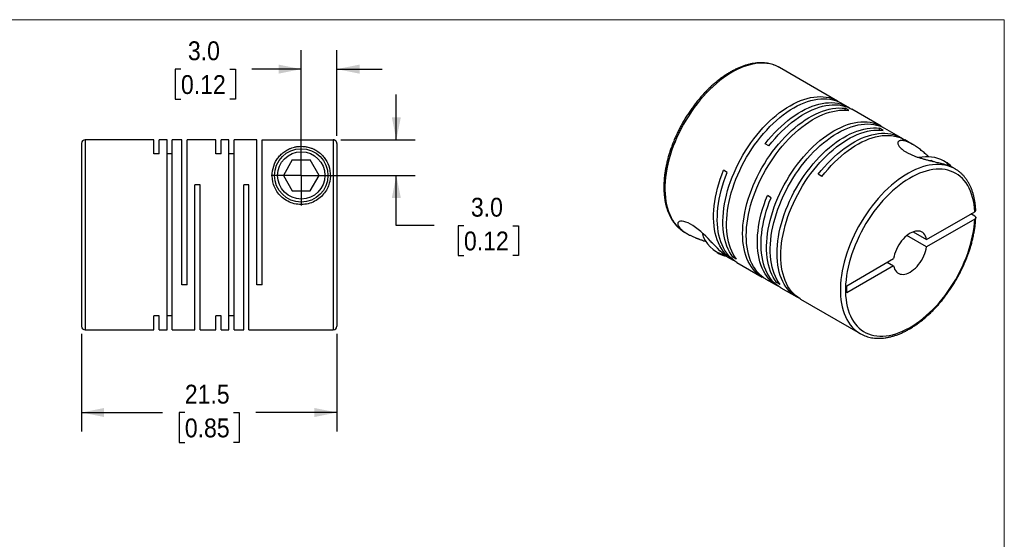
# Model space of a CAD drawing. Header units: millimetres. Extents: x 0 to 140, y 0 to 108.
# Tile 3 of 3: x 57 to 140, y 64 to 108. Entities that reach past the tile are written whole.
import ezdxf

# ---------------------------------------------------------------- set-up
doc = ezdxf.new("R2010")
doc.units = ezdxf.units.MM
doc.header["$LTSCALE"] = 0.5
doc.linetypes.add('SLD-Solid', pattern=[0])
doc.layers.add('SLD-0', color=7, linetype='SLD-Solid', lineweight=25)
doc.styles.add('SLDTEXTSTYLE0', font='GOTHIC.TTF', dxfattribs={"width": 0.913})
doc.dimstyles.new('SLDDIMSTYLE2', dxfattribs={"dimtxt": 1.5875, "dimasz": 1.905, "dimexe": 0, "dimexo": 0.0625, "dimgap": 0.396875, "dimtad": 0, "dimtih": 1, "dimtoh": 1, "dimdec": 1, "dimrnd": 1e-09, "dimzin": 4, "dimdsep": 46, "dimtxsty": 'SLDTEXTSTYLE0', "dimsah": 1, "dimcen": 0.09, "dimadec": 0, "dimazin": 1, "dimtfac": 1, "dimtdec": 1, "dimtmove": 0, "dimatfit": 0, "dimfxl": 0, "dimfrac": 2, "dimtolj": 1, "dimtzin": 12, "dimarcsym": 0})
doc.dimstyles.new('SLDDIMSTYLE4', dxfattribs={"dimtxt": 1.5875, "dimasz": 1.905, "dimexe": 0, "dimexo": 0.0625, "dimgap": 0.396875, "dimtad": 0, "dimtih": 1, "dimtoh": 1, "dimdec": 1, "dimrnd": 1e-09, "dimzin": 12, "dimdsep": 46, "dimtxsty": 'SLDTEXTSTYLE0', "dimsah": 1, "dimcen": 0.09, "dimadec": 0, "dimazin": 3, "dimtfac": 1, "dimtdec": 1, "dimtofl": 0, "dimtmove": 0, "dimatfit": 3, "dimfxl": 0, "dimfrac": 2, "dimtolj": 1, "dimtzin": 12, "dimarcsym": 0})

# ---------------------------------------------------------------- blocks, each defined once
blk = doc.blocks.new('Block2')
at = {"color": 7, "linetype": 'SLD-Solid', "lineweight": 18}
for p, q in [((139.701, 107.951), (0.001, 107.951)), ((139.701, 0.001), (139.701, 107.951))]:
    blk.add_line(p, q, dxfattribs=at)
blk = doc.blocks.new('_D_6')
at = {"layer": 'SLD-0'}
for p, q in [((80.503, 95.48), (80.503, 105.378)), ((83.503, 98.171), (83.503, 105.378)), ((70.373, 103.779), (69.889, 103.779)), ((69.889, 103.779), (69.889, 101.259)), ((74.479, 103.779), (74.962, 103.779)), ((74.962, 103.779), (74.962, 101.259)), ((80.503, 103.791), (76.354, 103.791)), ((83.503, 103.791), (87.313, 103.791)), ((69.889, 101.259), (70.373, 101.259)), ((74.962, 101.259), (74.479, 101.259))]:
    blk.add_line(p, q, dxfattribs=at)
for points in [[(80.503, 103.791), (78.598, 104.172), (78.598, 103.41)], [(83.503, 103.791), (85.408, 103.41), (85.408, 104.172)]]:
    blk.add_solid(points, dxfattribs=at)
at = {"layer": 'SLD-0', "char_height": 1.5875, "attachment_point": 1, "style": 'SLDTEXTSTYLE0'}
for s, insert in [('3.0', (70.96, 106.129)), ('0.12', (70.373, 103.286))]:
    blk.add_mtext(s, dxfattribs=dict(at, insert=insert))
blk = doc.blocks.new('_D_7')
at = {"layer": 'SLD-0'}
for p, q in [((88.509, 97.836), (88.509, 101.646)), ((83.838, 97.836), (90.096, 97.836)), ((81.138, 94.845), (90.096, 94.845)), ((88.509, 90.625), (88.509, 94.845)), ((91.684, 90.625), (88.509, 90.625)), ((94.203, 90.613), (93.719, 90.613)), ((93.719, 90.613), (93.719, 88.093)), ((98.308, 90.613), (98.792, 90.613)), ((98.792, 90.613), (98.792, 88.093)), ((93.719, 88.093), (94.203, 88.093)), ((98.792, 88.093), (98.308, 88.093))]:
    blk.add_line(p, q, dxfattribs=at)
for points in [[(88.509, 97.836), (88.89, 99.741), (88.128, 99.741)], [(88.509, 94.845), (88.128, 92.94), (88.89, 92.94)]]:
    blk.add_solid(points, dxfattribs=at)
at = {"layer": 'SLD-0', "char_height": 1.5875, "attachment_point": 1, "style": 'SLDTEXTSTYLE0'}
for s, insert in [('3.0', (94.79, 92.963)), ('0.12', (94.203, 90.121))]:
    blk.add_mtext(s, dxfattribs=dict(at, insert=insert))
blk = doc.blocks.new('_D_8')
at = {"layer": 'SLD-0'}
for p, q in [((62.003, 81.51), (62.003, 73.303)), ((83.503, 81.51), (83.503, 73.303)), ((62.003, 74.891), (68.824, 74.891)), ((70.7, 74.878), (70.216, 74.878)), ((70.216, 74.878), (70.216, 72.358)), ((74.805, 74.878), (75.289, 74.878)), ((75.289, 74.878), (75.289, 72.358)), ((83.503, 74.891), (76.681, 74.891)), ((70.216, 72.358), (70.7, 72.358)), ((75.289, 72.358), (74.805, 72.358))]:
    blk.add_line(p, q, dxfattribs=at)
for points in [[(62.003, 74.891), (63.908, 74.51), (63.908, 75.272)], [(83.503, 74.891), (81.598, 75.272), (81.598, 74.51)]]:
    blk.add_solid(points, dxfattribs=at)
at = {"layer": 'SLD-0', "char_height": 1.5875, "attachment_point": 1, "style": 'SLDTEXTSTYLE0'}
for s, insert in [('21.5', (70.7, 77.229)), ('0.85', (70.7, 74.386))]:
    blk.add_mtext(s, dxfattribs=dict(at, insert=insert))
blk = doc.blocks.new('SW_CENTERMARKSYMBOL_3')
at = {"layer": 'SLD-0', "color": 0}
for q in [(0, 2.54), (-2.54, 0), (0, -2.54), (2.54, 0)]:
    blk.add_line((0, 0), q, dxfattribs=at)

msp = doc.modelspace()

# ---------------------------------------------------------------- linework, layer by layer
for p, q in [((120.779, 103.924), (120.748, 103.942)), ((125.658, 101.107), (120.779, 103.924)), ((126.542, 100.597), (125.97, 100.928)), ((126.601, 100.314), (126.29, 100.494)), ((126.29, 100.341), (126.29, 100.494)), ((129.342, 98.981), (126.853, 100.417)), ((129.508, 98.636), (129.196, 98.816)), ((129.196, 98.663), (129.196, 98.816)), ((131.004, 98.021), (129.654, 98.801)), ((68.103, 97.845), (62.303, 97.845)), ((62.303, 97.845), (62.303, 81.845)), ((68.103, 96.654), (68.103, 97.845)), ((69.203, 97.845), (68.543, 97.845)), ((68.543, 96.654), (68.543, 97.845)), ((69.203, 81.845), (69.203, 97.845)), ((70.453, 97.845), (69.643, 97.845)), ((69.643, 81.845), (69.643, 97.845)), ((70.453, 85.645), (70.453, 97.845)), ((73.313, 97.845), (70.893, 97.845)), ((70.893, 85.645), (70.893, 97.845)), ((73.313, 96.654), (73.313, 97.845)), ((74.413, 97.845), (73.753, 97.845)), ((73.753, 96.654), (73.753, 97.845)), ((74.413, 81.845), (74.413, 97.845)), ((76.763, 97.845), (74.853, 97.845)), ((74.853, 81.845), (74.853, 97.845)), ((76.763, 85.645), (76.763, 97.845)), ((77.203, 85.645), (77.203, 97.836)), ((77.203, 97.836), (83.203, 97.836)), ((83.203, 97.836), (83.203, 81.845)), ((131.98, 97.458), (131.315, 97.842)), ((62.003, 97.545), (62.003, 82.145)), ((83.503, 97.536), (83.503, 82.145)), ((119.884, 97.334), (119.573, 97.514)), ((68.543, 96.654), (68.103, 96.654)), ((69.643, 96.654), (69.203, 96.654)), ((73.753, 96.654), (73.313, 96.654)), ((74.853, 96.654), (74.413, 96.654)), ((79.752, 96.145), (79.001, 94.845)), ((79.752, 96.145), (81.253, 96.145)), ((82.004, 94.845), (81.253, 96.145)), ((133.573, 96.102), (133.464, 96.086)), ((133.573, 96.102), (133.701, 96.028)), ((133.573, 96.059), (133.573, 96.102)), ((134.776, 95.971), (134.592, 96.078)), ((135.558, 95.392), (135.317, 95.531)), ((135.571, 95.385), (135.558, 95.392)), ((79.001, 94.845), (79.752, 93.545)), ((81.253, 93.545), (82.004, 94.845)), ((116.377, 95.098), (116.066, 95.278)), ((124.346, 94.759), (124.035, 94.938)), ((71.993, 94.045), (71.553, 94.045)), ((71.553, 81.845), (71.553, 94.045)), ((71.993, 81.845), (71.993, 94.045)), ((76.103, 94.045), (75.663, 94.045)), ((75.663, 81.845), (75.663, 94.045)), ((76.103, 81.845), (76.103, 94.045)), ((79.752, 93.545), (81.253, 93.545)), ((120.061, 92.972), (119.75, 93.151)), ((133.159, 89.45), (137.209, 91.787)), ((137.209, 91.42), (136.891, 91.604)), ((137.209, 91.175), (133.159, 88.837)), ((112.78, 90.067), (113.021, 89.928)), ((133.159, 88.837), (131.505, 89.793)), ((132.035, 90.099), (133.159, 89.45)), ((114.95, 89.332), (114.99, 89.227)), ((115.028, 89.249), (114.99, 89.227)), ((115.12, 89.152), (114.99, 89.227)), ((115.521, 88.357), (115.705, 88.251)), ((116.357, 88.002), (116.881, 87.7)), ((116.844, 87.97), (116.977, 88.047)), ((117.155, 87.79), (116.844, 87.97)), ((117.192, 87.52), (119.321, 86.291)), ((126.432, 85.566), (130.381, 87.846)), ((130.381, 87.234), (126.432, 84.954)), ((129.851, 87.54), (130.381, 87.234)), ((70.893, 85.645), (70.453, 85.645)), ((77.203, 85.645), (76.763, 85.645)), ((119.632, 86.112), (120.565, 85.573)), ((120.528, 85.843), (120.661, 85.92)), ((120.839, 85.664), (120.528, 85.843)), ((120.876, 85.393), (122.227, 84.614)), ((126.432, 84.954), (126.432, 85.566)), ((122.538, 84.434), (127.559, 81.536)), ((68.543, 83.036), (68.103, 83.036)), ((68.103, 81.845), (68.103, 83.036)), ((68.543, 81.845), (68.543, 83.036)), ((69.643, 83.036), (69.203, 83.036)), ((73.753, 83.036), (73.313, 83.036)), ((73.313, 81.845), (73.313, 83.036)), ((73.753, 81.845), (73.753, 83.036)), ((74.853, 83.036), (74.413, 83.036)), ((62.303, 81.845), (68.103, 81.845)), ((68.543, 81.845), (69.203, 81.845)), ((69.643, 81.845), (71.553, 81.845)), ((71.993, 81.845), (73.313, 81.845)), ((73.753, 81.845), (74.413, 81.845)), ((74.853, 81.845), (75.663, 81.845)), ((76.103, 81.845), (83.203, 81.845)), ((127.559, 81.536), (127.593, 81.516))]:
    msp.add_line(p, q)
at = {"flags": 128}
for points in [[(120.748, 103.942), (120.653, 103.993), (120.433, 104.092), (120.204, 104.172), (119.965, 104.233), (119.718, 104.274), (119.462, 104.295), (119.2, 104.297), (118.931, 104.279), (118.656, 104.241), (118.376, 104.184), (118.092, 104.107), (117.804, 104.011), (117.513, 103.896), (117.221, 103.763), (116.927, 103.611), (116.633, 103.441), (116.339, 103.254), (116.046, 103.049), (115.756, 102.829), (115.468, 102.592), (115.183, 102.341), (114.903, 102.075), (114.629, 101.795), (114.359, 101.503), (114.097, 101.198), (113.842, 100.882), (113.594, 100.555), (113.356, 100.219), (113.126, 99.874), (112.907, 99.521), (112.697, 99.161), (112.499, 98.795), (112.313, 98.425), (112.138, 98.051), (111.977, 97.674), (111.828, 97.295), (111.692, 96.915), (111.571, 96.535), (111.463, 96.157), (111.37, 95.781), (111.291, 95.408), (111.227, 95.04), (111.179, 94.677), (111.145, 94.32), (111.127, 93.97), (111.124, 93.629), (111.136, 93.296), (111.163, 92.974), (111.206, 92.662), (111.264, 92.363), (111.336, 92.075), (111.424, 91.802), (111.526, 91.542), (111.642, 91.297), (111.772, 91.067), (111.915, 90.853), (112.072, 90.656), (112.241, 90.476), (112.423, 90.314), (112.617, 90.17), (112.78, 90.067)], [(116.844, 87.97), (116.697, 88.177), (116.563, 88.401), (116.443, 88.64), (116.336, 88.894), (116.244, 89.162), (116.167, 89.443), (116.104, 89.737), (116.056, 90.044), (116.023, 90.361), (116.005, 90.688), (116.003, 91.025), (116.015, 91.37), (116.043, 91.723), (116.086, 92.082), (116.143, 92.447), (116.216, 92.817), (116.303, 93.19), (116.404, 93.566), (116.52, 93.944), (116.649, 94.322), (116.792, 94.7), (116.948, 95.076), (117.116, 95.45), (117.297, 95.821), (117.489, 96.187), (117.693, 96.548), (117.907, 96.902), (118.131, 97.249), (118.365, 97.588), (118.607, 97.918), (118.858, 98.238), (119.116, 98.547), (119.381, 98.844), (119.652, 99.128), (119.929, 99.4), (120.21, 99.657), (120.495, 99.9), (120.783, 100.127), (121.074, 100.339), (121.366, 100.533), (121.659, 100.711), (121.952, 100.872), (122.244, 101.014), (122.534, 101.138), (122.822, 101.243), (123.107, 101.33), (123.388, 101.397), (123.665, 101.445), (123.936, 101.473), (124.201, 101.482), (124.459, 101.471), (124.71, 101.441), (124.953, 101.391), (125.186, 101.322), (125.41, 101.234), (125.625, 101.127), (125.811, 101.012)], [(117.155, 87.79), (117.008, 87.998), (116.874, 88.221), (116.754, 88.46), (116.647, 88.714), (116.555, 88.982), (116.478, 89.264), (116.415, 89.558), (116.367, 89.864), (116.334, 90.181), (116.316, 90.509), (116.314, 90.845), (116.326, 91.191), (116.354, 91.543), (116.397, 91.903), (116.455, 92.268), (116.527, 92.637), (116.614, 93.011), (116.716, 93.386), (116.831, 93.764), (116.96, 94.142), (117.103, 94.52), (117.259, 94.896), (117.428, 95.27), (117.608, 95.641), (117.8, 96.007), (118.004, 96.368), (118.218, 96.723), (118.442, 97.07), (118.676, 97.409), (118.919, 97.738), (119.169, 98.058), (119.427, 98.367), (119.692, 98.664), (119.964, 98.949), (120.24, 99.22), (120.521, 99.478), (120.806, 99.72), (121.094, 99.948), (121.385, 100.159), (121.677, 100.354), (121.97, 100.532), (122.263, 100.692), (122.555, 100.834), (122.845, 100.958), (123.133, 101.064), (123.418, 101.15), (123.7, 101.217), (123.976, 101.265), (124.247, 101.294), (124.512, 101.302), (124.77, 101.292), (125.021, 101.261), (125.264, 101.212), (125.497, 101.142), (125.722, 101.054), (125.936, 100.947), (125.97, 100.928)], [(119.479, 86.207), (119.287, 86.311), (119.087, 86.443), (118.898, 86.593), (118.721, 86.761), (118.557, 86.946), (118.405, 87.148), (118.267, 87.367), (118.142, 87.601), (118.031, 87.85), (117.935, 88.113), (117.852, 88.39), (117.785, 88.68), (117.732, 88.982), (117.694, 89.296), (117.671, 89.62), (117.664, 89.954), (117.671, 90.297), (117.694, 90.647), (117.732, 91.004), (117.785, 91.368), (117.852, 91.736), (117.935, 92.108), (118.031, 92.483), (118.142, 92.86), (118.267, 93.238), (118.405, 93.616), (118.557, 93.993), (118.721, 94.368), (118.898, 94.74), (119.087, 95.108), (119.287, 95.471), (119.497, 95.827), (119.718, 96.177), (119.949, 96.519), (120.189, 96.852), (120.437, 97.175), (120.692, 97.487), (120.955, 97.788), (121.224, 98.077), (121.499, 98.353), (121.779, 98.615), (122.063, 98.863), (122.35, 99.095), (122.64, 99.312), (122.932, 99.512), (123.224, 99.696), (123.517, 99.862), (123.81, 100.01), (124.101, 100.14), (124.39, 100.252), (124.676, 100.344), (124.958, 100.418), (125.236, 100.472), (125.509, 100.507), (125.777, 100.522), (126.037, 100.518), (126.29, 100.494)], [(119.632, 86.112), (119.598, 86.132), (119.398, 86.264), (119.209, 86.414), (119.033, 86.582), (118.868, 86.767), (118.717, 86.969), (118.578, 87.187), (118.453, 87.421), (118.342, 87.67), (118.246, 87.933), (118.163, 88.211), (118.096, 88.501), (118.043, 88.803), (118.005, 89.116), (117.982, 89.441), (117.975, 89.774), (117.982, 90.117), (118.005, 90.467), (118.043, 90.825), (118.096, 91.188), (118.163, 91.556), (118.246, 91.928), (118.342, 92.303), (118.453, 92.681), (118.578, 93.059), (118.717, 93.437), (118.868, 93.814), (119.033, 94.189), (119.209, 94.561), (119.398, 94.928), (119.598, 95.291), (119.808, 95.648), (120.029, 95.997), (120.26, 96.339), (120.5, 96.672), (120.748, 96.995), (121.004, 97.308), (121.266, 97.609), (121.536, 97.898), (121.81, 98.173), (122.09, 98.435), (122.374, 98.683), (122.661, 98.915), (122.951, 99.132), (123.243, 99.332), (123.535, 99.516), (123.828, 99.682), (124.121, 99.83), (124.412, 99.96), (124.701, 100.072), (124.987, 100.165), (125.269, 100.238), (125.548, 100.292), (125.821, 100.327), (126.088, 100.342), (126.348, 100.338), (126.601, 100.314)], [(119.573, 97.514), (119.826, 97.83), (120.086, 98.135), (120.354, 98.428), (120.627, 98.709), (120.905, 98.976), (121.187, 99.228), (121.473, 99.466), (121.762, 99.688), (122.053, 99.894), (122.346, 100.084), (122.639, 100.256), (122.931, 100.41), (123.223, 100.546), (123.513, 100.664), (123.8, 100.764), (124.084, 100.844), (124.364, 100.905), (124.639, 100.946), (124.908, 100.968), (125.171, 100.97), (125.426, 100.953), (125.674, 100.917), (125.914, 100.86), (126.145, 100.785), (126.366, 100.69), (126.576, 100.577), (126.695, 100.502)], [(119.884, 97.334), (120.137, 97.651), (120.398, 97.956), (120.665, 98.249), (120.938, 98.529), (121.216, 98.796), (121.498, 99.049), (121.784, 99.286), (122.073, 99.509), (122.365, 99.715), (122.657, 99.904), (122.95, 100.076), (123.243, 100.23), (123.534, 100.367), (123.824, 100.485), (124.111, 100.584), (124.395, 100.664), (124.675, 100.725), (124.95, 100.766), (125.219, 100.788), (125.482, 100.791), (125.738, 100.774), (125.986, 100.737), (126.225, 100.681), (126.456, 100.605), (126.677, 100.511), (126.853, 100.417)], [(120.528, 85.843), (120.381, 86.051), (120.247, 86.274), (120.127, 86.513), (120.02, 86.767), (119.928, 87.035), (119.851, 87.317), (119.788, 87.611), (119.74, 87.917), (119.707, 88.234), (119.689, 88.561), (119.687, 88.898), (119.699, 89.243), (119.727, 89.596), (119.77, 89.956), (119.827, 90.32), (119.9, 90.69), (119.987, 91.063), (120.088, 91.439), (120.204, 91.817), (120.333, 92.195), (120.476, 92.573), (120.632, 92.949), (120.8, 93.323), (120.981, 93.694), (121.173, 94.06), (121.377, 94.421), (121.591, 94.775), (121.815, 95.123), (122.049, 95.462), (122.291, 95.791), (122.542, 96.111), (122.8, 96.42), (123.065, 96.717), (123.336, 97.002), (123.613, 97.273), (123.894, 97.53), (124.179, 97.773), (124.467, 98), (124.758, 98.212), (125.05, 98.407), (125.343, 98.585), (125.636, 98.745), (125.928, 98.887), (126.218, 99.011), (126.506, 99.117), (126.791, 99.203), (127.072, 99.27), (127.349, 99.318), (127.62, 99.346), (127.885, 99.355), (128.143, 99.345), (128.394, 99.314), (128.637, 99.264), (128.87, 99.195), (129.094, 99.107), (129.309, 99), (129.495, 98.886)], [(120.839, 85.664), (120.692, 85.871), (120.558, 86.095), (120.438, 86.334), (120.331, 86.587), (120.239, 86.855), (120.162, 87.137), (120.099, 87.431), (120.051, 87.737), (120.018, 88.054), (120, 88.382), (119.998, 88.719), (120.01, 89.064), (120.038, 89.417), (120.081, 89.776), (120.139, 90.141), (120.211, 90.51), (120.298, 90.884), (120.4, 91.26), (120.515, 91.637), (120.644, 92.015), (120.787, 92.393), (120.943, 92.77), (121.112, 93.144), (121.292, 93.514), (121.485, 93.881), (121.688, 94.241), (121.902, 94.596), (122.126, 94.943), (122.36, 95.282), (122.603, 95.612), (122.853, 95.931), (123.111, 96.24), (123.376, 96.537), (123.648, 96.822), (123.924, 97.093), (124.205, 97.351), (124.49, 97.594), (124.778, 97.821), (125.069, 98.032), (125.361, 98.227), (125.654, 98.405), (125.947, 98.565), (126.239, 98.708), (126.529, 98.832), (126.817, 98.937), (127.102, 99.023), (127.384, 99.091), (127.66, 99.138), (127.931, 99.167), (128.196, 99.176), (128.454, 99.165), (128.705, 99.135), (128.948, 99.085), (129.181, 99.016), (129.406, 98.927), (129.62, 98.82), (129.654, 98.801)], [(122.386, 84.529), (122.193, 84.634), (121.993, 84.766), (121.804, 84.916), (121.628, 85.083), (121.463, 85.269), (121.312, 85.471), (121.173, 85.689), (121.048, 85.923), (120.937, 86.172), (120.841, 86.435), (120.758, 86.712), (120.691, 87.003), (120.638, 87.305), (120.6, 87.618), (120.577, 87.943), (120.57, 88.276), (120.577, 88.619), (120.6, 88.969), (120.638, 89.327), (120.691, 89.69), (120.758, 90.058), (120.841, 90.43), (120.937, 90.805), (121.048, 91.183), (121.173, 91.561), (121.312, 91.939), (121.463, 92.316), (121.628, 92.691), (121.804, 93.062), (121.993, 93.43), (122.193, 93.793), (122.403, 94.15), (122.624, 94.499), (122.855, 94.841), (123.095, 95.174), (123.343, 95.497), (123.599, 95.809), (123.861, 96.111), (124.131, 96.399), (124.406, 96.675), (124.685, 96.937), (124.969, 97.185), (125.256, 97.417), (125.546, 97.634), (125.838, 97.834), (126.13, 98.018), (126.423, 98.184), (126.716, 98.332), (127.007, 98.462), (127.296, 98.574), (127.582, 98.666), (127.865, 98.74), (128.143, 98.794), (128.416, 98.829), (128.683, 98.844), (128.943, 98.84), (129.196, 98.816)], [(122.538, 84.434), (122.504, 84.454), (122.304, 84.586), (122.115, 84.736), (121.939, 84.904), (121.774, 85.089), (121.623, 85.291), (121.484, 85.509), (121.36, 85.743), (121.249, 85.992), (121.152, 86.256), (121.07, 86.533), (121.002, 86.823), (120.949, 87.125), (120.911, 87.439), (120.888, 87.763), (120.881, 88.097), (120.888, 88.439), (120.911, 88.79), (120.949, 89.147), (121.002, 89.51), (121.07, 89.878), (121.152, 90.251), (121.249, 90.626), (121.36, 91.003), (121.484, 91.381), (121.623, 91.759), (121.774, 92.136), (121.939, 92.511), (122.115, 92.883), (122.304, 93.251), (122.504, 93.613), (122.715, 93.97), (122.936, 94.32), (123.166, 94.661), (123.406, 94.994), (123.654, 95.317), (123.91, 95.63), (124.173, 95.931), (124.442, 96.22), (124.717, 96.496), (124.996, 96.758), (125.28, 97.005), (125.567, 97.238), (125.857, 97.454), (126.149, 97.655), (126.442, 97.838), (126.734, 98.004), (127.027, 98.153), (127.318, 98.283), (127.607, 98.394), (127.893, 98.487), (128.176, 98.56), (128.454, 98.615), (128.727, 98.649), (128.994, 98.665), (129.254, 98.66), (129.508, 98.636)], [(124.035, 94.938), (124.288, 95.254), (124.548, 95.56), (124.815, 95.853), (125.088, 96.133), (125.367, 96.4), (125.649, 96.653), (125.935, 96.89), (126.224, 97.112), (126.515, 97.318), (126.808, 97.508), (127.101, 97.68), (127.393, 97.834), (127.685, 97.971), (127.975, 98.089), (128.262, 98.188), (128.546, 98.268), (128.826, 98.329), (129.1, 98.37), (129.37, 98.392), (129.632, 98.395), (129.888, 98.377), (130.136, 98.341), (130.376, 98.285), (130.607, 98.209), (130.828, 98.115), (131.038, 98.001), (131.157, 97.926)], [(124.346, 94.759), (124.6, 95.076), (124.861, 95.381), (125.128, 95.675), (125.402, 95.956), (125.681, 96.223), (125.964, 96.476), (126.251, 96.714), (126.541, 96.937), (126.833, 97.143), (127.126, 97.332), (127.419, 97.504), (127.713, 97.659), (128.005, 97.795), (128.295, 97.913), (128.583, 98.011), (128.868, 98.091), (129.148, 98.151), (129.423, 98.192), (129.693, 98.213), (129.956, 98.215), (130.212, 98.197), (130.46, 98.159), (130.7, 98.101), (130.931, 98.025), (131.151, 97.929), (131.315, 97.842)], [(135.558, 95.392), (135.388, 95.483), (135.166, 95.578), (134.935, 95.654), (134.695, 95.711), (134.446, 95.748), (134.189, 95.766), (133.925, 95.764), (133.655, 95.742), (133.379, 95.7), (133.098, 95.639), (132.813, 95.558), (132.524, 95.458), (132.233, 95.339), (131.94, 95.202), (131.646, 95.046), (131.352, 94.873), (131.058, 94.682), (130.766, 94.475), (130.476, 94.251), (130.189, 94.012), (129.905, 93.757), (129.626, 93.488), (129.353, 93.206), (129.085, 92.911), (128.824, 92.604), (128.57, 92.285), (128.324, 91.957), (128.087, 91.618), (127.86, 91.272), (127.642, 90.917), (127.435, 90.557), (127.239, 90.19), (127.055, 89.819), (126.883, 89.444), (126.724, 89.066), (126.578, 88.687), (126.445, 88.307), (126.326, 87.928), (126.222, 87.55), (126.131, 87.174), (126.056, 86.803), (125.995, 86.435), (125.949, 86.073), (125.919, 85.718), (125.903, 85.369), (125.903, 85.03), (125.919, 84.699), (125.949, 84.379), (125.995, 84.07), (126.056, 83.773), (126.131, 83.488), (126.222, 83.217), (126.326, 82.96), (126.445, 82.718), (126.578, 82.491), (126.724, 82.281), (126.883, 82.087), (127.055, 81.911), (127.239, 81.752), (127.435, 81.611), (127.559, 81.536)], [(137.209, 91.787), (137.187, 92.106), (137.15, 92.415), (137.098, 92.712), (137.032, 92.997), (136.95, 93.268), (136.855, 93.526), (136.744, 93.77), (136.621, 93.998), (136.483, 94.211), (136.332, 94.407), (136.169, 94.587), (135.993, 94.748), (135.806, 94.892), (135.607, 95.018), (135.397, 95.125), (135.178, 95.213), (134.948, 95.281), (134.71, 95.331), (134.464, 95.361), (134.21, 95.371), (133.95, 95.361), (133.683, 95.332), (133.411, 95.284), (133.134, 95.216), (132.854, 95.129), (132.57, 95.023), (132.285, 94.898), (131.997, 94.755), (131.71, 94.594), (131.422, 94.415), (131.135, 94.22), (130.851, 94.008), (130.568, 93.78), (130.289, 93.537), (130.014, 93.279), (129.745, 93.008), (129.48, 92.724), (129.222, 92.427), (128.972, 92.119), (128.729, 91.801), (128.494, 91.473), (128.269, 91.136), (128.054, 90.791), (127.849, 90.439), (127.655, 90.082), (127.472, 89.719), (127.301, 89.353), (127.143, 88.984), (126.998, 88.613), (126.866, 88.242), (126.748, 87.871), (126.644, 87.501), (126.554, 87.133), (126.479, 86.769), (126.419, 86.409), (126.373, 86.054), (126.343, 85.706), (126.328, 85.366), (126.328, 85.033), (126.343, 84.71), (126.373, 84.397), (126.419, 84.095), (126.479, 83.805), (126.554, 83.528), (126.644, 83.264), (126.748, 83.014), (126.866, 82.779), (126.998, 82.56), (127.143, 82.357), (127.301, 82.17), (127.472, 82.001), (127.655, 81.85), (127.849, 81.716), (128.054, 81.601), (128.269, 81.505), (128.494, 81.428), (128.729, 81.371), (128.972, 81.333), (129.222, 81.314), (129.48, 81.315), (129.745, 81.336), (130.014, 81.377), (130.289, 81.436), (130.568, 81.515), (130.851, 81.614), (131.135, 81.731), (131.422, 81.866), (131.71, 82.02), (131.997, 82.191), (132.285, 82.379), (132.57, 82.584), (132.854, 82.806), (133.134, 83.042), (133.411, 83.294), (133.683, 83.559), (133.95, 83.838), (134.21, 84.13), (134.464, 84.433), (134.71, 84.747), (134.948, 85.071), (135.178, 85.405), (135.397, 85.746), (135.607, 86.095), (135.806, 86.45), (135.993, 86.811), (136.169, 87.175), (136.332, 87.543), (136.483, 87.913), (136.621, 88.285), (136.744, 88.656), (136.855, 89.027), (136.95, 89.396), (137.032, 89.761), (137.098, 90.123), (137.15, 90.48), (137.187, 90.831), (137.209, 91.175)], [(117.04, 87.615), (116.928, 87.673), (116.723, 87.798), (116.53, 87.942), (116.348, 88.103), (116.179, 88.282), (116.022, 88.478), (115.878, 88.691), (115.748, 88.92), (115.631, 89.164), (115.529, 89.423), (115.441, 89.695), (115.368, 89.982), (115.31, 90.28), (115.266, 90.591), (115.238, 90.912), (115.225, 91.243), (115.227, 91.583), (115.245, 91.932), (115.277, 92.288), (115.325, 92.65), (115.388, 93.017), (115.465, 93.389), (115.557, 93.764), (115.664, 94.142), (115.784, 94.521), (115.919, 94.9), (116.066, 95.278)], [(117.192, 87.52), (117.023, 87.627), (116.83, 87.771), (116.65, 87.933), (116.481, 88.112), (116.325, 88.309), (116.183, 88.522), (116.053, 88.751), (115.938, 88.995), (115.836, 89.254), (115.749, 89.526), (115.677, 89.812), (115.619, 90.111), (115.576, 90.421), (115.549, 90.741), (115.536, 91.072), (115.539, 91.412), (115.556, 91.76), (115.589, 92.115), (115.637, 92.476), (115.7, 92.843), (115.777, 93.214), (115.87, 93.588), (115.976, 93.965), (116.096, 94.343), (116.23, 94.721), (116.377, 95.098)], [(120.724, 85.488), (120.599, 85.554), (120.396, 85.679), (120.203, 85.824), (120.023, 85.986), (119.854, 86.165), (119.698, 86.362), (119.556, 86.575), (119.426, 86.804), (119.311, 87.048), (119.209, 87.307), (119.122, 87.579), (119.05, 87.865), (118.992, 88.163), (118.949, 88.473), (118.921, 88.794), (118.909, 89.125), (118.911, 89.465), (118.929, 89.813), (118.962, 90.168), (119.01, 90.529), (119.073, 90.896), (119.15, 91.267), (119.242, 91.641), (119.349, 92.018), (119.469, 92.396), (119.603, 92.774), (119.75, 93.151)], [(120.876, 85.393), (120.707, 85.5), (120.514, 85.644), (120.334, 85.806), (120.165, 85.986), (120.009, 86.182), (119.867, 86.395), (119.737, 86.624), (119.622, 86.868), (119.52, 87.127), (119.433, 87.4), (119.361, 87.686), (119.303, 87.984), (119.26, 88.294), (119.233, 88.615), (119.22, 88.945), (119.223, 89.285), (119.24, 89.633), (119.273, 89.988), (119.321, 90.35), (119.384, 90.716), (119.462, 91.087), (119.554, 91.462), (119.66, 91.838), (119.78, 92.216), (119.914, 92.594), (120.061, 92.972)], [(116.357, 88.003), (116.312, 88.029), (116.221, 88.09), (116.128, 88.16), (116.033, 88.237), (115.937, 88.322), (115.744, 88.504), (115.54, 88.71), (115.325, 88.935), (115.147, 89.124), (114.96, 89.321), (114.764, 89.524), (114.559, 89.728), (114.354, 89.925), (114.141, 90.117), (113.922, 90.301), (113.699, 90.473), (113.484, 90.62), (113.276, 90.745), (113.077, 90.846), (112.891, 90.921), (112.715, 90.972), (112.563, 90.995), (112.437, 90.993), (112.337, 90.969), (112.262, 90.924), (112.216, 90.86), (112.2, 90.781), (112.214, 90.69), (112.274, 90.56), (112.383, 90.416), (112.541, 90.262), (112.541, 90.262)], [(133.159, 89.45), (133.123, 89.598), (133.072, 89.731), (133.006, 89.849), (132.926, 89.95), (132.833, 90.032), (132.728, 90.096), (132.613, 90.14), (132.487, 90.163), (132.354, 90.166), (132.214, 90.148), (132.069, 90.11), (131.92, 90.052), (131.77, 89.975), (131.62, 89.879), (131.472, 89.766), (131.327, 89.636), (131.187, 89.492), (131.053, 89.335), (130.928, 89.167), (130.812, 88.99), (130.707, 88.805), (130.614, 88.615), (130.534, 88.422), (130.468, 88.228), (130.417, 88.035), (130.381, 87.846)], [(130.381, 87.234), (130.417, 87.086), (130.468, 86.952), (130.534, 86.834), (130.614, 86.734), (130.707, 86.651), (130.812, 86.587), (130.928, 86.544), (131.053, 86.52), (131.187, 86.517), (131.327, 86.535), (131.472, 86.573), (131.62, 86.631), (131.77, 86.709), (131.92, 86.804), (132.069, 86.918), (132.214, 87.047), (132.354, 87.191), (132.487, 87.348), (132.613, 87.516), (132.728, 87.693), (132.833, 87.878), (132.926, 88.068), (133.006, 88.261), (133.072, 88.455), (133.123, 88.648), (133.159, 88.837)]]:
    msp.add_lwpolyline(points, dxfattribs=at)
for radius in [2.25, 1.99]:
    msp.add_circle((80.503, 94.845), radius)
for centre, radius, start, end in [((62.303, 97.545), 0.3, 90, 180), ((133.177, 93.311), 3.108, 62.91969, 102.09253), ((133.977, 94.935), 1.298, 34.00725, 61.74947), ((134.022, 94.603), 1.563, 38.66091, 61.15751), ((116.7, 90.619), 2.522, 193.86561, 256.55), ((116.533, 89.643), 1.619, 239.24779, 261.10551), ((62.303, 82.145), 0.3, 180, 270), ((83.203, 82.145), 0.3, 270, 0)]:
    msp.add_arc(centre, radius, start, end)
for points, knots in [([(120.746, 103.943), (120.681, 103.977), (120.546, 104.049), (120.332, 104.136), (120.106, 104.21), (119.872, 104.265), (119.63, 104.303), (119.381, 104.324), (119.126, 104.327), (118.865, 104.312), (118.599, 104.279), (118.329, 104.228), (118.054, 104.159), (117.777, 104.073), (117.497, 103.969), (117.215, 103.849), (116.933, 103.711), (116.651, 103.558), (116.369, 103.388), (116.088, 103.203), (115.81, 103.003), (115.534, 102.789), (115.261, 102.561), (114.991, 102.319), (114.727, 102.065), (114.467, 101.799), (114.213, 101.521), (113.965, 101.233), (113.724, 100.934), (113.49, 100.626), (113.264, 100.31), (113.046, 99.986), (112.837, 99.654), (112.638, 99.317), (112.448, 98.974), (112.269, 98.626), (112.1, 98.274), (111.943, 97.919), (111.797, 97.562), (111.663, 97.204), (111.541, 96.845), (111.431, 96.486), (111.335, 96.129), (111.251, 95.773), (111.181, 95.42), (111.124, 95.071), (111.08, 94.726), (111.051, 94.386), (111.035, 94.052), (111.034, 93.725), (111.046, 93.406), (111.073, 93.095), (111.114, 92.793), (111.168, 92.501), (111.237, 92.22), (111.32, 91.95), (111.417, 91.692), (111.527, 91.448), (111.65, 91.217), (111.786, 91), (111.934, 90.798), (112.094, 90.612), (112.265, 90.442), (112.447, 90.288), (112.624, 90.159), (112.745, 90.09), (112.797, 90.059)], [0, 0, 0, 0, 0.014336, 0.029569, 0.044819, 0.060107, 0.075447, 0.090853, 0.106328, 0.121874, 0.137486, 0.153157, 0.168877, 0.184637, 0.200426, 0.216235, 0.232058, 0.247887, 0.263718, 0.279546, 0.295371, 0.311189, 0.327001, 0.342805, 0.358603, 0.374394, 0.390179, 0.405959, 0.421733, 0.437504, 0.453271, 0.469036, 0.484799, 0.500561, 0.516323, 0.532086, 0.54785, 0.563617, 0.579386, 0.59516, 0.610938, 0.626723, 0.642513, 0.658311, 0.674116, 0.68993, 0.705752, 0.721583, 0.737422, 0.753268, 0.76912, 0.784974, 0.800828, 0.816674, 0.832506, 0.848317, 0.864095, 0.879831, 0.895513, 0.911133, 0.926681, 0.942155, 0.957556, 0.972892, 0.988175, 1, 1, 1, 1]), ([(83.503, 97.536), (83.502, 97.555), (83.5, 97.592), (83.484, 97.644), (83.461, 97.692), (83.431, 97.732), (83.396, 97.766), (83.359, 97.793), (83.32, 97.813), (83.28, 97.827), (83.241, 97.835), (83.215, 97.835), (83.203, 97.836)], [0, 0, 0, 0, 0.1203087, 0.2361044, 0.3473865, 0.4541545, 0.5564083, 0.6541485, 0.747376, 0.8360922, 0.9202993, 1, 1, 1, 1]), ([(80.503, 92.395), (80.7, 92.395), (81.09, 92.442), (81.64, 92.649), (82.114, 92.971), (82.491, 93.38), (82.758, 93.841), (82.965, 94.482), (82.969, 95.262), (82.735, 95.913), (82.448, 96.351), (82.173, 96.654), (81.858, 96.899), (81.544, 97.07), (81.28, 97.172), (81.038, 97.24), (80.776, 97.285), (80.488, 97.3), (80.201, 97.282), (79.942, 97.234), (79.703, 97.165), (79.423, 97.053), (79.116, 96.877), (78.81, 96.63), (78.549, 96.341), (78.265, 95.902), (78.035, 95.251), (78.042, 94.473), (78.251, 93.834), (78.518, 93.375), (78.894, 92.968), (79.367, 92.648), (79.916, 92.442), (80.305, 92.395), (80.503, 92.395)], [0, 0, 0, 0, 0.031781, 0.062666, 0.094381, 0.12534, 0.156254, 0.188109, 0.250535, 0.312957, 0.344042, 0.375215, 0.410996, 0.437994, 0.454917, 0.4694, 0.485876, 0.500782, 0.515637, 0.532192, 0.546652, 0.563545, 0.594775, 0.62597, 0.656955, 0.688099, 0.750253, 0.812471, 0.844204, 0.87502, 0.90584, 0.937421, 0.968262, 1, 1, 1, 1]), ([(133.343, 96.405), (133.312, 96.434), (133.229, 96.511), (133.094, 96.631), (132.939, 96.765), (132.785, 96.894), (132.631, 97.016), (132.473, 97.135), (132.314, 97.248), (132.157, 97.351), (132.009, 97.442), (131.872, 97.519), (131.722, 97.596), (131.563, 97.667), (131.397, 97.727), (131.249, 97.767), (131.113, 97.788), (130.991, 97.79), (130.888, 97.771), (130.809, 97.732), (130.756, 97.675), (130.731, 97.6), (130.736, 97.509), (130.774, 97.404), (130.845, 97.29), (130.949, 97.17), (131.084, 97.047), (131.249, 96.922), (131.384, 96.84), (131.452, 96.799)], [0, 0, 0, 0, 0.0195537, 0.0519321, 0.084383, 0.1169726, 0.1495921, 0.1821409, 0.2180389, 0.2522799, 0.2848718, 0.3158235, 0.3451454, 0.3882895, 0.4298754, 0.469957, 0.5085943, 0.5505036, 0.5917107, 0.6323211, 0.672445, 0.7126298, 0.7532068, 0.7942874, 0.8359787, 0.8761372, 0.91681, 0.9580732, 1, 1, 1, 1]), ([(131.452, 96.799), (131.525, 96.759), (131.67, 96.679), (131.914, 96.568), (132.169, 96.465), (132.439, 96.37), (132.718, 96.283), (133.001, 96.203), (133.28, 96.13), (133.55, 96.064), (133.809, 96.003), (134.03, 95.95), (134.214, 95.906), (134.366, 95.868), (134.515, 95.829), (134.661, 95.788), (134.803, 95.745), (134.937, 95.7), (135.061, 95.654), (135.159, 95.612), (135.235, 95.576), (135.284, 95.551), (135.309, 95.535), (135.317, 95.531)], [0, 0, 0, 0, 0.059221, 0.117505, 0.174956, 0.231682, 0.290739, 0.348936, 0.406426, 0.463368, 0.520135, 0.577609, 0.616406, 0.655632, 0.695329, 0.738889, 0.78376, 0.829989, 0.877615, 0.926678, 0.956055, 0.986627, 1, 1, 1, 1]), ([(137.295, 91.914), (137.292, 91.996), (137.283, 92.183), (137.253, 92.467), (137.207, 92.766), (137.148, 93.055), (137.074, 93.332), (136.987, 93.598), (136.886, 93.851), (136.771, 94.091), (136.644, 94.318), (136.504, 94.529), (136.351, 94.726), (136.188, 94.907), (136.013, 95.072), (135.827, 95.219), (135.679, 95.323), (135.591, 95.372), (135.571, 95.383)], [0, 0, 0, 0, 0.05192, 0.119252, 0.18657, 0.25385, 0.321059, 0.388161, 0.455113, 0.521868, 0.588382, 0.654615, 0.72054, 0.786149, 0.851456, 0.916501, 0.981344, 1, 1, 1, 1]), ([(127.596, 81.517), (127.642, 81.491), (127.755, 81.428), (127.948, 81.346), (128.172, 81.267), (128.404, 81.207), (128.644, 81.165), (128.891, 81.139), (129.144, 81.132), (129.404, 81.142), (129.668, 81.171), (129.938, 81.217), (130.211, 81.281), (130.488, 81.362), (130.767, 81.462), (131.048, 81.578), (131.331, 81.711), (131.613, 81.86), (131.895, 82.026), (132.176, 82.207), (132.455, 82.403), (132.732, 82.613), (133.006, 82.838), (133.276, 83.076), (133.542, 83.327), (133.803, 83.59), (134.059, 83.865), (134.309, 84.15), (134.552, 84.446), (134.788, 84.752), (135.016, 85.066), (135.236, 85.388), (135.447, 85.718), (135.649, 86.054), (135.841, 86.395), (136.023, 86.742), (136.194, 87.093), (136.355, 87.447), (136.504, 87.803), (136.641, 88.162), (136.766, 88.52), (136.879, 88.879), (136.979, 89.237), (137.066, 89.593), (137.14, 89.947), (137.201, 90.298), (137.247, 90.644), (137.28, 90.976), (137.291, 91.19), (137.296, 91.293)], [0, 0, 0, 0, 0.013783, 0.034597, 0.055428, 0.076303, 0.097246, 0.118274, 0.139396, 0.160615, 0.181927, 0.203322, 0.224788, 0.246311, 0.267878, 0.289476, 0.311094, 0.332724, 0.354358, 0.375989, 0.397616, 0.419234, 0.440844, 0.462444, 0.484035, 0.505616, 0.527189, 0.548755, 0.570313, 0.591865, 0.613413, 0.634957, 0.656498, 0.678038, 0.699577, 0.721117, 0.742659, 0.764204, 0.785753, 0.807306, 0.828867, 0.850434, 0.87201, 0.893596, 0.915192, 0.936799, 0.958417, 0.980048, 1, 1, 1, 1]), ([(137.209, 91.787), (137.224, 91.798), (137.254, 91.818), (137.282, 91.853), (137.296, 91.886), (137.295, 91.906), (137.295, 91.914)], [0, 0, 0, 0, 0.291504, 0.569295, 0.833369, 1, 1, 1, 1]), ([(137.209, 91.42), (137.221, 91.412), (137.246, 91.396), (137.274, 91.366), (137.293, 91.331), (137.299, 91.292), (137.289, 91.251), (137.26, 91.21), (137.226, 91.187), (137.209, 91.175)], [0, 0, 0, 0, 0.115286, 0.239762, 0.373429, 0.516289, 0.668341, 0.82958, 1, 1, 1, 1]), ([(112.541, 90.262), (112.573, 90.234), (112.64, 90.178), (112.757, 90.093), (112.889, 90.006), (113.037, 89.918), (113.178, 89.841), (113.307, 89.775), (113.421, 89.721), (113.54, 89.666), (113.642, 89.623), (113.722, 89.589), (113.785, 89.564), (113.851, 89.537), (113.922, 89.51), (113.997, 89.482), (114.088, 89.448), (114.212, 89.405), (114.358, 89.356), (114.497, 89.311), (114.578, 89.286), (114.61, 89.276)], [0, 0, 0, 0, 0.0728, 0.148623, 0.227511, 0.309505, 0.39464, 0.446263, 0.500686, 0.557915, 0.611752, 0.6374, 0.664541, 0.693175, 0.723302, 0.754923, 0.788037, 0.835876, 0.90702, 0.962671, 1, 1, 1, 1])]:
    msp.add_open_spline(points, degree=3, knots=knots)

# ---------------------------------------------------------------- block references
at = {"color": 7, "linetype": 'Continuous'}
msp.add_blockref('Block2', (0, 0), dxfattribs=at)
at = {"layer": 'SLD-0'}
msp.add_blockref('SW_CENTERMARKSYMBOL_3', (80.503, 94.845), dxfattribs=at)

# ---------------------------------------------------------------- dimensions: what is measured, and where the dimension line sits
for base, p1, p2, dimstyle, picture, middle in [((80.503, 103.791), (83.503, 97.536), (80.503, 94.845), 'SLDDIMSTYLE2', '_D_6', (72.426, 103.791)), ((83.503, 74.891), (62.003, 82.145), (83.503, 82.145), 'SLDDIMSTYLE4', '_D_8', (72.753, 74.891))]:
    dim = msp.add_linear_dim(base=base, p1=p1, p2=p2, dimstyle=dimstyle, dxfattribs=at)
    dim.commit()
    dim.dimension.update_dxf_attribs({"geometry": picture, "text_midpoint": middle, "dimtype": 160})
dim = msp.add_linear_dim(base=(88.509, 94.845), p1=(83.203, 97.836), p2=(80.503, 94.845), angle=90, dimstyle='SLDDIMSTYLE2', dxfattribs=at)
dim.commit()
dim.dimension.update_dxf_attribs({"geometry": '_D_7', "text_midpoint": (88.509, 90.625), "dimtype": 160})

doc.saveas('drawing.dxf')
